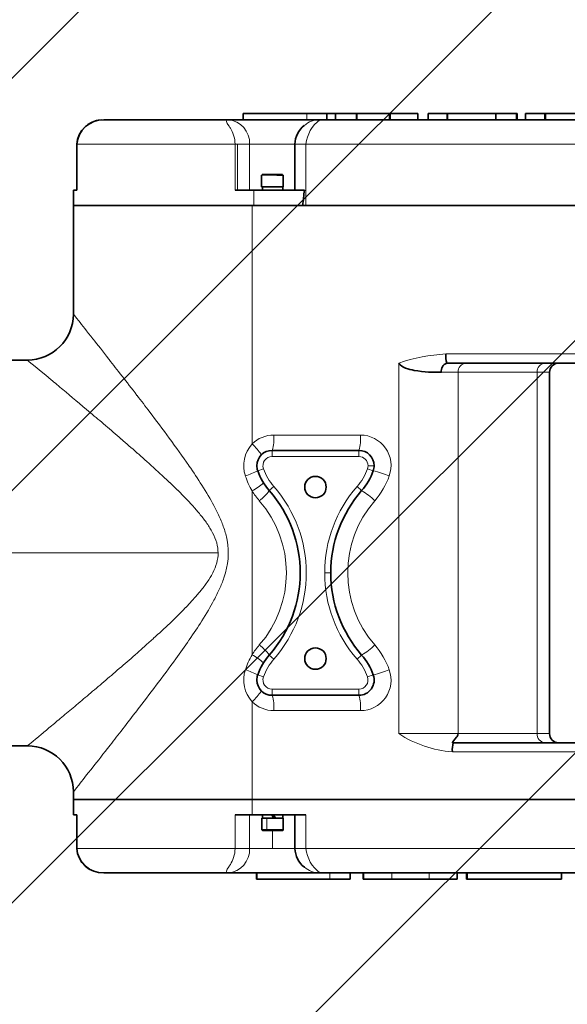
# Model space of a CAD drawing. Header units: millimetres. Extents: x 174 to 8746, y 150 to 6154.
# Tile 45 of 49: x 7150 to 7329, y 3882 to 4203. Entities that reach past the tile are written whole.
import ezdxf

# ---------------------------------------------------------------- set-up
doc = ezdxf.new("R2010")
doc.units = ezdxf.units.MM
doc.header["$MEASUREMENT"] = 0
doc.layers.add('图层0000', color=7, linetype='Continuous', lineweight=25)
doc.layers.add('图层1', color=7, linetype='Continuous', lineweight=35)
doc.dimstyles.new('线性样式 (GB)', dxfattribs={"dimtxt": 2, "dimasz": 2, "dimexe": 1, "dimexo": 0.5, "dimgap": 0.5, "dimtad": 1, "dimdsep": 46, "dimcen": -2.127267, "dimclrd": 7, "dimclre": 7, "dimclrt": 7, "dimadec": 0, "dimazin": 0, "dimtfac": 0.7, "dimtmove": 0, "dimatfit": 1, "dimfxl": 1, "dimfrac": 2, "dimtolj": 1, "dimtzin": 0, "dimlwd": 18, "dimlwe": 18, "dimarcsym": 0})

# ---------------------------------------------------------------- blocks, each defined once
blk = doc.blocks.new('DimBlk2732')
at = {"layer": '图层0000', "color": 7, "linetype": 'Continuous', "lineweight": 18}
for p, q in [((7994.22, 4750.23), (7465.33, 4508.74)), ((7202.53, 4388.74), (6302.25, 3977.67))]:
    blk.add_line(p, q, dxfattribs=at)
at = {"layer": '图层0000', "color": 7, "linetype": 'Continuous', "lineweight": -3}
blk.add_solid([(8000.89, 4735.6), (8048.8, 4775.15), (7987.54, 4764.85)], dxfattribs=at)
at = {"layer": '图层0000', "color": 7, "linetype": 'Continuous', "lineweight": 18, "char_height": 60, "attachment_point": 8, "line_spacing_factor": 1.2}
for s, insert in [('\\T1.375000;\\W1;\\FSimSun|b0|i0;R', (7207.54, 4418.74)), ('\\T1.500000;\\W1;\\FSimSun|b0|i0;1920', (7369.02, 4418.29))]:
    blk.add_mtext(s, dxfattribs=dict(at, insert=insert))

msp = doc.modelspace()

# ---------------------------------------------------------------- hatches: boundary and pattern name
at = {"layer": '图层0000', "linetype": 'Continuous', "lineweight": -3}
h = msp.add_hatch(dxfattribs=at)
h.set_pattern_fill('ANSI31', color=256, scale=95.25, style=0, pattern_type=2)
h.set_pattern_definition([(45, (0, 0), (-67.3519, 67.3519), [])])
edge = h.paths.add_edge_path(flags=16)
edge.add_spline(control_points=[(5579.119, 3560.167), (5117.547, 2170.568), (6914.764, 3352.866), (7823.4, 2806.129)], knot_values=[0, 0, 0, 0, 1, 1, 1, 1], degree=3, periodic=0)
edge.add_arc((6302.25, 3977.667), 1920, 322.397767, 397.602233)
edge.add_spline(control_points=[(7823.4, 5149.205), (6914.764, 4602.467), (5117.547, 5784.765), (5579.119, 4395.167)], knot_values=[0, 0, 0, 0, 1, 1, 1, 1], degree=3, periodic=0)
edge.add_arc((6302.25, 3977.667), 835, 210, 510)

# ---------------------------------------------------------------- linework, layer by layer
at = {"layer": '图层0000', "color": 251, "linetype": 'Continuous', "lineweight": 18}
for p, q in [((7243.957, 4172.667), (7243.957, 4170.667)), ((7168.916, 4147.667), (7168.916, 4162.667)), ((7220.504, 4162.667), (7168.916, 4162.667)), ((7221.257, 4162.667), (7220.504, 4162.667)), ((7220.504, 4162.667), (7220.504, 4147.667)), ((7225.255, 4162.667), (7221.257, 4162.667)), ((7221.257, 4162.667), (7221.257, 4147.667)), ((7225.255, 4147.667), (7225.255, 4162.667)), ((7240.043, 4162.667), (7225.255, 4162.667)), ((7240.043, 4162.667), (7243.632, 4162.667)), ((7400.841, 4162.667), (7243.632, 4162.667)), ((7243.632, 4162.667), (7243.632, 4142.667)), ((7230.868, 4152.715), (7230.866, 4152.616)), ((7229.466, 4148.767), (7229.466, 4147.667)), ((7226.613, 4142.667), (7226.613, 4147.667)), ((7226.069, 4064.756), (7226.069, 4142.667)), ((7404.168, 4094.167), (7289.314, 4094.167)), ((7273.904, 4091.167), (7273.904, 3970.167)), ((7287.84, 4088.167), (7293.28, 4088.167)), ((7293.28, 4088.167), (7293.28, 3970.167)), ((7319.09, 4088.167), (7293.28, 4088.167)), ((7319.09, 4088.167), (7323.109, 4088.167)), ((7319.09, 4088.167), (7319.09, 3970.167)), ((7233.122, 4067.667), (7261.406, 4067.667)), ((7232.608, 4060.667), (7232.608, 4062.667)), ((7260.892, 4060.667), (7260.892, 4062.667)), ((7260.892, 4060.667), (7232.608, 4060.667)), ((7229.779, 4056.667), (7227.894, 4056)), ((7263.721, 4056.667), (7265.606, 4056)), ((7265.892, 4057.667), (7263.892, 4057.667)), ((7226.069, 4049.408), (7226.069, 3995.925)), ((7233.188, 4050.831), (7231.682, 4049.516)), ((7261.819, 4049.516), (7260.312, 4050.831)), ((7147.75, 4029.167), (7214.974, 4029.167)), ((7251.75, 4022.667), (7249.75, 4022.667)), ((7233.188, 3994.502), (7231.682, 3995.817)), ((7260.312, 3994.502), (7261.819, 3995.817)), ((7229.779, 3988.667), (7227.894, 3989.333)), ((7263.721, 3988.667), (7265.606, 3989.333)), ((7232.608, 3984.667), (7260.892, 3984.667)), ((7232.608, 3984.667), (7232.608, 3982.667)), ((7260.892, 3984.667), (7260.892, 3982.667)), ((7226.069, 3948.667), (7226.069, 3980.577)), ((7261.406, 3977.667), (7233.122, 3977.667)), ((7293.28, 3970.167), (7273.904, 3970.167)), ((7319.09, 3970.167), (7293.28, 3970.167)), ((7323.109, 3970.167), (7319.09, 3970.167)), ((7291.402, 3964.167), (7404.168, 3964.167)), ((7226.069, 3948.667), (7226.069, 3943.667)), ((7168.916, 3932.667), (7168.916, 3943.667)), ((7220.504, 3943.667), (7220.504, 3932.667)), ((7225.255, 3943.667), (7225.255, 3932.667)), ((7229.468, 3942.567), (7229.468, 3943.667)), ((7243.632, 3932.667), (7243.632, 3943.667)), ((7230.872, 3942.567), (7230.872, 3938.767)), ((7230.979, 3938.567), (7230.872, 3938.767)), ((7232.75, 3932.667), (7232.75, 3938.567)), ((7168.844, 3932.667), (7168.916, 3932.667)), ((7220.504, 3932.667), (7168.916, 3932.667)), ((7225.255, 3932.667), (7220.504, 3932.667)), ((7225.255, 3932.667), (7232.75, 3932.667)), ((7240.043, 3932.667), (7232.75, 3932.667)), ((7243.632, 3932.667), (7240.043, 3932.667)), ((7400.841, 3932.667), (7243.632, 3932.667)), ((7227.571, 3922.667), (7227.571, 3924.667)), ((7251.411, 3924.667), (7251.411, 3922.667)), ((7271.638, 3922.667), (7271.638, 3924.667)), ((7283.839, 3922.667), (7283.839, 3924.667))]:
    msp.add_line(p, q, dxfattribs=at)
for centre, radius, start, end in [((7217.6, 4163.024), 7.663, 357.32975, 85.86444), ((7248.199, 4162.789), 7.878, 90.33254, 130.15342), ((7254.883, 4161.559), 11.306, 126.3368, 174.37907), ((7292.862, 4034.865), 59.407, 93.42377, 108.60933), ((7296.094, 4088.354), 2.821, 94.40195, 183.81126), ((7321.904, 4088.354), 2.821, 94.40195, 183.81126), ((7233.122, 4057.667), 9.999, 89.99871, 134.84949), ((7220.574, 4066.43), 12.608, 342.63437, 5.62937), ((7248.858, 4066.43), 12.608, 342.63437, 5.62937), ((7261.406, 4057.667), 10, 340.529, 89.99978), ((7233.867, 4057.661), 10.542, 137.69805, 198.40103), ((7215.695, 4052.889), 15.763, 31.87067, 48.8417), ((7232.608, 4057.667), 3, 90, 199.47122), ((7260.892, 4057.667), 3, 0, 90), ((7217.237, 4076.064), 22.718, 286.95762, 297.97432), ((7246.75, 4062.667), 18, 199.47122, 221.11209), ((7246.75, 4062.667), 18, 318.88791, 340.52878), ((7260.892, 4057.667), 3, 340.52878, 0), ((7255.716, 4015.945), 41.258, 68.50482, 76.13059), ((7248.447, 4062.388), 25.87, 198.1399, 210.11474), ((7216.168, 4067.259), 20.414, 299.01607, 311.87664), ((7247.262, 4062.667), 25.002, 318.88864, 340.52805), ((7247.234, 4062.645), 24.963, 212.02255, 221.11876), ((7218.213, 4059.59), 16.82, 307.39897, 323.20433), ((7200.918, 4022.667), 42.833, 318.88706, 41.11294), ((7292.583, 4022.667), 42.833, 138.88791, 180), ((7251.473, 4031.613), 20.677, 44.97717, 59.97677), ((7201.43, 4022.667), 35.833, 318.88805, 41.11195), ((7293.097, 4022.667), 35.833, 138.88805, 221.11195), ((7292.583, 4022.667), 42.833, 180, 221.11209), ((7247.235, 3982.688), 24.964, 138.88136, 147.97733), ((7218.213, 3985.743), 16.82, 36.79567, 52.60103), ((7251.473, 4013.72), 20.677, 300.02323, 315.02283), ((7247.264, 3982.666), 25, 19.47141, 41.1119), ((7248.444, 3982.947), 25.866, 149.88451, 161.86084), ((7216.168, 3978.074), 20.414, 48.12336, 60.98393), ((7246.75, 3982.667), 18, 138.88791, 160.52878), ((7246.75, 3982.667), 18, 19.47122, 41.11209), ((7233.867, 3987.672), 10.542, 161.59965, 222.30127), ((7217.237, 3969.27), 22.718, 62.02567, 73.04238), ((7261.406, 3987.667), 10, 270.00076, 19.47046), ((7255.716, 4029.388), 41.258, 283.86941, 291.49518), ((7232.608, 3987.667), 3, 160.52878, 270), ((7260.892, 3987.667), 3, 270, 19.47122), ((7215.695, 3992.445), 15.763, 311.1583, 328.12933), ((7220.574, 3978.903), 12.608, 354.37063, 17.36563), ((7248.858, 3978.903), 12.608, 354.37063, 17.36563), ((7233.121, 3987.666), 9.999, 225.14918, 270.00262), ((7294.355, 4001.294), 37.244, 236.69455, 265.45313), ((7321.904, 3969.979), 2.821, 176.18874, 265.59805), ((7177.589, 3933.368), 8.702, 184.62616, 270.50857), ((7217.589, 3932.319), 7.673, 274.21016, 2.5957), ((7254.883, 3933.774), 11.306, 185.62093, 233.6632), ((7248.167, 3932.442), 7.775, 229.53121, 269.89965)]:
    msp.add_arc(centre, radius, start, end, dxfattribs=at)
for points, knots in [([(7220.504, 4162.667), (7220.505, 4164.753), (7219.661, 4167.07), (7217.777, 4169.58), (7217.42, 4170.669), (7218.153, 4170.667)], [0, 0, 0, 0, 0.454134, 0.554125, 1, 1, 1, 1]), ([(7167.75, 3951.167), (7167.75, 3951.167), (7168.344, 3951.916), (7170.637, 3954.815), (7172.12, 3956.691), (7174.18, 3959.307), (7175.65, 3961.173), (7177.594, 3963.646), (7179.754, 3966.41), (7182.31, 3969.68), (7185.244, 3973.448), (7188.549, 3977.751), (7188.558, 3977.764), (7192.545, 3982.956), (7196.931, 3988.734), (7202.618, 3996.607), (7204.1, 3998.696), (7205.488, 4000.709), (7207.061, 4002.993), (7208.397, 4005.002), (7209.673, 4007.015), (7209.68, 4007.026), (7211.187, 4009.404), (7212.497, 4011.623), (7213.604, 4013.699), (7214.319, 4015.039), (7215.531, 4017.476), (7216.449, 4019.803), (7216.856, 4021.003), (7218.34, 4025.382), (7218.698, 4029.125), (7217.65, 4034.761), (7217.319, 4035.967), (7216.387, 4038.712), (7215.947, 4039.79), (7214.769, 4042.392), (7214.258, 4043.41), (7213.595, 4044.652), (7213.592, 4044.659), (7212.482, 4046.736), (7211.17, 4048.956), (7209.663, 4051.335), (7209.658, 4051.341), (7208.376, 4053.363), (7206.979, 4055.46), (7205.465, 4057.657), (7205.456, 4057.671), (7201.323, 4063.664), (7196.808, 4069.721), (7191.288, 4077.006), (7189.866, 4078.867), (7188.527, 4080.61), (7188.515, 4080.626), (7185.077, 4085.103), (7181.934, 4089.136), (7179.367, 4092.418), (7177.36, 4094.984), (7175.639, 4097.174), (7174.165, 4099.045), (7174.156, 4099.057), (7172.108, 4101.658), (7169.111, 4105.448), (7167.75, 4107.167), (7167.75, 4107.167)], [0.00000007, 0.00000007, 0.00000007, 0.00000007, 0.03125, 0.03125, 0.0625, 0.0625, 0.06262207, 0.08911133, 0.08935547, 0.08935547, 0.125, 0.125, 0.12512207, 0.12512207, 0.171875, 0.171875, 0.1875, 0.1875, 0.18762207, 0.203125, 0.203125, 0.20318604, 0.20318604, 0.21875, 0.21875, 0.21881104, 0.22662354, 0.234375, 0.234375, 0.23443604, 0.2578125, 0.2578125, 0.265625, 0.265625, 0.2734375, 0.2734375, 0.28125, 0.28125, 0.28131104, 0.28131104, 0.296875, 0.296875, 0.29693604, 0.29693604, 0.3125, 0.3125, 0.31262207, 0.31262207, 0.359375, 0.359375, 0.375, 0.375, 0.37512207, 0.37512207, 0.41210938, 0.41259766, 0.41259766, 0.4375, 0.4375, 0.43762207, 0.43762207, 0.46875, 0.5, 0.5, 0.5, 0.5]), ([(7152.75, 4092.167), (7152.75, 4092.167), (7156.372, 4089.174), (7165.66, 4081.424), (7169.956, 4077.818), (7175.036, 4073.518), (7176.495, 4072.278), (7178.322, 4070.717), (7179.904, 4069.365), (7181.592, 4067.916), (7183.407, 4066.344), (7183.415, 4066.337), (7184.991, 4064.973), (7186.721, 4063.466), (7188.619, 4061.791), (7188.628, 4061.783), (7190.141, 4060.448), (7191.892, 4058.889), (7193.896, 4057.072), (7193.905, 4057.064), (7194.786, 4056.264), (7195.743, 4055.386), (7196.546, 4054.641), (7197.582, 4053.68), (7198.456, 4052.857), (7199.178, 4052.17), (7199.18, 4052.168), (7200.141, 4051.253), (7201.09, 4050.331), (7201.779, 4049.651), (7202.72, 4048.723), (7203.436, 4048.003), (7205.248, 4046.126), (7205.95, 4045.379), (7207.694, 4043.445), (7208.363, 4042.673), (7209.999, 4040.66), (7210.615, 4039.855), (7212.074, 4037.74), (7212.61, 4036.88), (7214.335, 4033.544), (7214.974, 4031.387), (7214.974, 4029.167)], [0, 0, 0, 0, 0.06237794, 0.07800295, 0.10925295, 0.10937503, 0.12487796, 0.12500003, 0.12500003, 0.140564, 0.140564, 0.14062503, 0.14062503, 0.156189, 0.156189, 0.15625004, 0.15625004, 0.171814, 0.171814, 0.17187504, 0.17187504, 0.17962651, 0.17968754, 0.17968754, 0.18746953, 0.18746953, 0.18750004, 0.18750004, 0.19525151, 0.19531254, 0.19531254, 0.20312505, 0.20312505, 0.21093755, 0.21093755, 0.21875005, 0.21875005, 0.22656255, 0.22656255, 0.23437505, 0.23437505, 0.25000006, 0.25000006, 0.25000006, 0.25000006]), ([(7214.974, 4029.167), (7214.974, 4026.954), (7214.386, 4024.891), (7212.638, 4021.507), (7212.131, 4020.676), (7210.652, 4018.531), (7210.063, 4017.752), (7208.404, 4015.711), (7207.761, 4014.963), (7205.994, 4013.003), (7205.322, 4012.284), (7203.483, 4010.379), (7202.807, 4009.696), (7201.792, 4008.695), (7201.015, 4007.929), (7200.029, 4006.974), (7197.499, 4004.565), (7195.686, 4002.888), (7193.925, 4001.288), (7193.92, 4001.283), (7191.774, 3999.334), (7190.018, 3997.776), (7188.639, 3996.56), (7188.637, 3996.558), (7186.742, 3994.885), (7185.01, 3993.377), (7183.434, 3992.012), (7183.428, 3992.007), (7181.62, 3990.441), (7179.84, 3988.914), (7178.348, 3987.639), (7176.591, 3986.137), (7175.095, 3984.865), (7171.776, 3982.056), (7170.347, 3980.851), (7167.242, 3978.24), (7165.911, 3977.124), (7163.085, 3974.76), (7161.886, 3973.759), (7159.423, 3971.707), (7158.397, 3970.853), (7154.408, 3967.538), (7152.75, 3966.167), (7152.75, 3966.167)], [0, 0, 0, 0, 0.01556396, 0.015625, 0.02337646, 0.02343749, 0.03118896, 0.03124999, 0.03900146, 0.03906249, 0.04681395, 0.04687499, 0.05462645, 0.05468749, 0.05468749, 0.06249999, 0.06249999, 0.07806395, 0.07806395, 0.07812498, 0.07812498, 0.09371946, 0.09371946, 0.09374998, 0.09374998, 0.10931394, 0.10931394, 0.10937497, 0.10937497, 0.1248779, 0.12499997, 0.12499997, 0.14062497, 0.14062497, 0.15624996, 0.15624996, 0.17187496, 0.17187496, 0.18749996, 0.18749996, 0.20312495, 0.20312495, 0.24999994, 0.24999994, 0.24999994, 0.24999994]), ([(7218.153, 3924.667), (7217.42, 3924.664), (7217.777, 3925.753), (7219.661, 3928.263), (7220.505, 3930.58), (7220.504, 3932.667)], [0, 0, 0, 0, 0.4458776, 0.5458679, 1, 1, 1, 1])]:
    msp.add_open_spline(points, degree=3, knots=knots, dxfattribs=at)
at = {"layer": '图层1', "color": 7, "linetype": 'Continuous', "lineweight": 35}
for p, q in [((7243.957, 4172.667), (7223.102, 4172.667)), ((7223.102, 4172.667), (7223.102, 4170.667)), ((7250.404, 4172.667), (7243.957, 4172.667)), ((7250.404, 4170.667), (7250.404, 4172.667)), ((7250.404, 4172.667), (7280.168, 4172.667)), ((7253.267, 4172.667), (7253.267, 4170.667)), ((7260.093, 4170.667), (7260.093, 4172.667)), ((7260.295, 4172.667), (7260.295, 4170.667)), ((7270.916, 4172.667), (7270.916, 4170.667)), ((7271.065, 4170.667), (7271.065, 4172.667)), ((7280.182, 4172.667), (7280.168, 4172.667)), ((7280.168, 4172.667), (7280.168, 4170.667)), ((7280.182, 4170.667), (7280.182, 4172.667)), ((7289.667, 4172.667), (7283.475, 4172.667)), ((7283.475, 4172.667), (7283.475, 4170.667)), ((7289.804, 4172.667), (7289.667, 4172.667)), ((7289.667, 4172.667), (7289.667, 4170.667)), ((7305.596, 4172.667), (7289.804, 4172.667)), ((7289.804, 4172.667), (7289.804, 4170.667)), ((7305.596, 4170.667), (7305.596, 4172.667)), ((7305.596, 4172.667), (7312.363, 4172.667)), ((7312.573, 4172.667), (7312.363, 4172.667)), ((7312.363, 4172.667), (7312.363, 4170.667)), ((7312.573, 4172.667), (7312.573, 4170.667)), ((7321.592, 4172.667), (7315.266, 4172.667)), ((7315.266, 4172.667), (7315.266, 4170.667)), ((7321.758, 4172.667), (7321.592, 4172.667)), ((7321.592, 4172.667), (7321.592, 4170.667)), ((7333.39, 4172.667), (7321.758, 4172.667)), ((7321.758, 4172.667), (7321.758, 4170.667)), ((7177.666, 4170.667), (7177.773, 4170.667)), ((7177.788, 4170.667), (7218.153, 4170.667)), ((7218.153, 4170.667), (7248.153, 4170.667)), ((7248.185, 4170.667), (7397.814, 4170.667)), ((7168.916, 4162.667), (7168.844, 4162.667)), ((7168.844, 4162.667), (7168.844, 4147.667)), ((7240.043, 4162.667), (7240.043, 4147.667)), ((7229.185, 4148.767), (7229.185, 4152.601)), ((7230.915, 4152.767), (7229.385, 4152.767)), ((7230.915, 4152.767), (7235.985, 4152.767)), ((7231.074, 4152.767), (7230.915, 4152.767)), ((7230.955, 4152.767), (7230.955, 4152.616)), ((7231.884, 4152.611), (7231.884, 4152.767)), ((7233.615, 4152.767), (7233.615, 4152.603)), ((7234.416, 4152.599), (7234.416, 4152.767)), ((7236.185, 4148.767), (7236.185, 4152.582)), ((7229.185, 4148.767), (7230.807, 4148.767)), ((7229.448, 4148.767), (7229.448, 4147.667)), ((7230.807, 4148.767), (7236.185, 4148.767)), ((7236.048, 4148.767), (7236.048, 4147.667)), ((7167.75, 4147.667), (7168.916, 4147.667)), ((7167.75, 4147.667), (7167.75, 4142.667)), ((7226.613, 4147.667), (7220.504, 4147.667)), ((7243.123, 4147.667), (7226.613, 4147.667)), ((7167.75, 4142.667), (7226.069, 4142.667)), ((7167.75, 4142.667), (7226.613, 4142.667)), ((7167.75, 4142.667), (7167.75, 4107.167)), ((7226.069, 4142.667), (7404.168, 4142.667)), ((7243.632, 4142.667), (7400.841, 4142.667)), ((7147.75, 4092.167), (7152.75, 4092.167)), ((7404.476, 4091.167), (7289.622, 4091.167)), ((7323.109, 4088.167), (7323.109, 3970.167)), ((7232.608, 4062.667), (7260.892, 4062.667)), ((7260.892, 3982.667), (7232.608, 3982.667)), ((7147.75, 3966.167), (7152.75, 3966.167)), ((7404.476, 3967.167), (7291.711, 3967.167)), ((7167.75, 3951.167), (7167.75, 3948.667)), ((7167.75, 3948.667), (7226.069, 3948.667)), ((7167.75, 3948.667), (7226.069, 3948.667)), ((7167.75, 3943.667), (7167.75, 3948.667)), ((7404.168, 3948.667), (7226.069, 3948.667)), ((7226.069, 3948.667), (7404.168, 3948.667)), ((7168.916, 3943.667), (7167.75, 3943.667)), ((7168.844, 3932.667), (7168.844, 3943.667)), ((7226.069, 3943.667), (7220.504, 3943.667)), ((7243.632, 3943.667), (7226.069, 3943.667)), ((7229.45, 3942.567), (7229.45, 3943.667)), ((7233.096, 3942.567), (7232.458, 3943.667)), ((7233.096, 3943.667), (7233.722, 3942.567)), ((7236.05, 3942.567), (7236.05, 3943.667)), ((7240.043, 3932.667), (7240.043, 3943.667)), ((7230.872, 3942.567), (7229.25, 3942.567)), ((7229.25, 3942.567), (7229.25, 3938.751)), ((7236.25, 3942.567), (7230.872, 3942.567)), ((7236.25, 3942.567), (7236.25, 3938.732)), ((7229.258, 3938.759), (7229.45, 3938.567)), ((7229.45, 3938.567), (7230.979, 3938.567)), ((7236.05, 3938.567), (7230.979, 3938.567)), ((7236.233, 3938.749), (7236.05, 3938.567)), ((7218.153, 3924.667), (7177.669, 3924.667)), ((7248.154, 3924.667), (7218.153, 3924.667)), ((7227.467, 3922.667), (7227.467, 3924.667)), ((7227.636, 3922.667), (7227.636, 3924.667)), ((7248.184, 3924.667), (7397.813, 3924.667)), ((7258.093, 3922.667), (7258.093, 3924.667)), ((7262.357, 3922.667), (7262.357, 3924.667)), ((7262.416, 3924.667), (7262.416, 3922.667)), ((7292.951, 3922.667), (7292.951, 3924.667)), ((7295.977, 3924.667), (7295.977, 3922.667)), ((7296.22, 3922.667), (7296.22, 3924.667)), ((7327.048, 3922.667), (7327.048, 3924.667)), ((7227.467, 3922.667), (7227.571, 3922.667)), ((7227.571, 3922.667), (7227.636, 3922.667)), ((7227.636, 3922.667), (7251.411, 3922.667)), ((7251.411, 3922.667), (7258.093, 3922.667)), ((7262.416, 3922.667), (7262.357, 3922.667)), ((7262.416, 3922.667), (7271.638, 3922.667)), ((7271.638, 3922.667), (7283.839, 3922.667)), ((7283.839, 3922.667), (7292.951, 3922.667)), ((7295.977, 3922.667), (7296.22, 3922.667)), ((7327.048, 3922.667), (7296.22, 3922.667))]:
    msp.add_line(p, q, dxfattribs=at)
for centre, radius, start, end in [((7177.367, 4162.105), 8.535, 93.22238, 176.22402), ((7177.567, 4161.989), 8.678, 89.34851, 175.52099), ((7248.155, 4162.446), 8.115, 128.56286, 178.44251), ((7248.167, 4162.546), 8.12, 89.87594, 90.10217), ((7230.682, 4083.05), 69.567, 89.89682, 91.23266), ((7230.431, 3667.935), 484.682, 89.31974, 89.95548), ((7524.116, 4116.472), 282.72, 173.66527, 174.68384), ((7152.75, 4107.167), 15, 270, 360), ((7296.842, 4093.425), 7.565, 174.37063, 197.36562), ((7290.439, 4088.652), 2.644, 107.99963, 190.57728), ((7326.109, 4088.167), 3, 90, 180), ((7232.608, 4057.667), 5, 90, 180), ((7260.892, 4057.667), 5, 0, 90), ((7232.608, 4057.667), 5, 180, 199.47122), ((7246.75, 4062.667), 20, 199.47122, 221.11209), ((7246.75, 4062.667), 20, 318.88791, 340.52878), ((7260.892, 4057.667), 5, 340.52878, 0), ((7246.75, 4050.667), 3.5, 0, 180), ((7200.917, 4022.667), 40.833, 318.88791, 41.11209), ((7246.75, 4050.667), 3.5, 180, 0), ((7292.583, 4022.667), 40.833, 138.88791, 180), ((7292.583, 4022.667), 40.833, 180, 221.11209), ((7246.75, 3994.667), 3.5, 0, 180), ((7246.75, 3982.667), 20, 138.88791, 160.52878), ((7246.75, 3994.667), 3.5, 180, 0), ((7246.75, 3982.667), 20, 19.47122, 41.11209), ((7232.608, 3987.667), 5, 160.52878, 180), ((7232.608, 3987.667), 5, 180, 270), ((7260.892, 3987.667), 5, 270, 19.47122), ((7326.109, 3970.167), 3, 180, 270), ((7152.75, 3951.167), 15, 0, 90), ((7298.931, 3964.909), 7.565, 162.63438, 185.62936), ((7230.747, 3869.2), 69.567, 89.89682, 91.23266), ((7229.266, 3938.825), 0.0757, 258.14468, 271.37974), ((7230.495, 3454.085), 484.682, 89.31974, 89.95548), ((7236.217, 3938.957), 0.227, 269.05362, 278.2122), ((7177.444, 3933.279), 8.616, 184.07711, 271.48232), ((7248.16, 3932.889), 8.121, 181.56954, 231.61585)]:
    msp.add_arc(centre, radius, start, end, dxfattribs=at)
for points, knots in [([(7287.84, 4088.167), (7285.262, 4088.167), (7280.387, 4088.246), (7275.051, 4089.647), (7273.904, 4091.167)], [0, 0, 0, 0, 0.6250148, 1, 1, 1, 1]), ([(7291.711, 3967.167), (7291.392, 3967.167), (7291.391, 3967.431), (7292.185, 3968.284), (7293.28, 3969.501), (7293.28, 3970.167)], [0, 0, 0, 0, 0.1144794, 0.7941991, 1, 1, 1, 1])]:
    msp.add_open_spline(points, degree=3, knots=knots, dxfattribs=at)

# ---------------------------------------------------------------- dimensions: what is measured, and where the dimension line sits
at = {"layer": '图层0000', "color": 7, "linetype": 'Continuous', "lineweight": -3}
dim = msp.add_radius_dim(center=(6302.25, 3977.667), mpoint=(8048.795, 4775.15), text='\\T1.25;\\W1;\\FSimSun;<>', dimstyle='线性样式 (GB)', override={"dimscale": 1, "dimtxt": 60, "dimasz": 60, "dimexe": 30, "dimexo": 15, "dimgap": 30, "dimtad": 1, "dimtih": 1, "dimtoh": 1, "dimdec": 2, "dimlfac": 1, "dimrnd": 0, "dimzin": 8, "dimdsep": 46, "dimlunit": 2, "dimpost": 'R<>', "dimtxsty": 'Standard', "dimsah": 0, "dimtsz": 0, "dimcen": 0, "dimdle": 0, "dimse1": 0, "dimse2": 0, "dimsd1": 0, "dimsd2": 0, "dimclrd": 7, "dimclre": 7, "dimclrt": 7, "dimaunit": 0, "dimadec": 0, "dimazin": 2, "dimtol": 0, "dimlim": 0, "dimtp": 0, "dimtm": 0, "dimtfac": 0.7, "dimtdec": 2, "dimtix": 0, "dimtofl": 1, "dimtmove": 2, "dimatfit": 1, "dimtfillclr": 0, "dimfrac": 2, "dimtzin": 0, "dimlwd": 18, "dimlwe": 18}, dxfattribs=at)
dim.commit()
dim.dimension.update_dxf_attribs({"geometry": 'DimBlk2732', "text_midpoint": (7333.93, 4448.738), "dimtype": 164})

doc.saveas('drawing.dxf')
